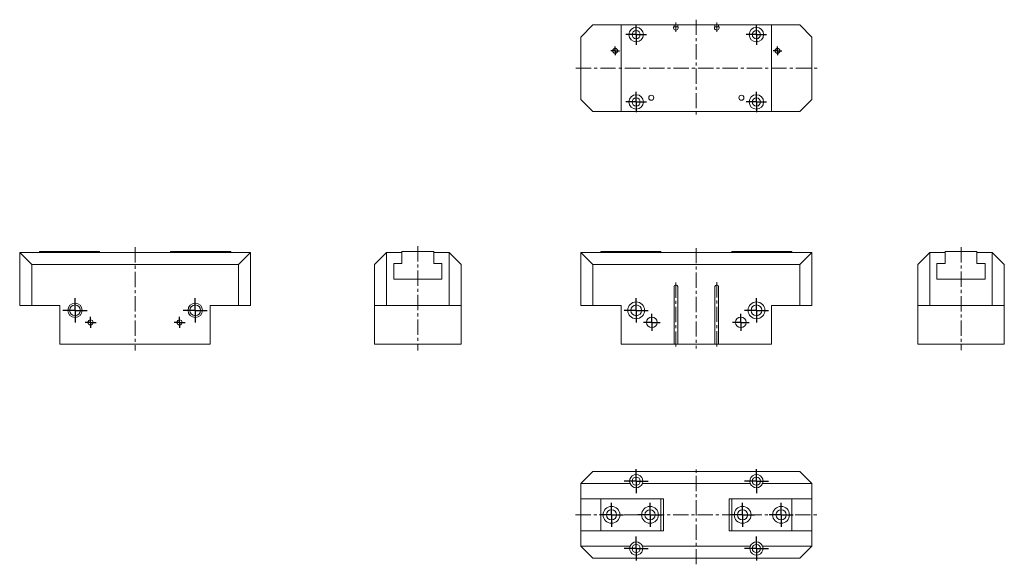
# Model space of a CAD drawing. Header units: millimetres. Extents: x 80 to 899, y 28 to 481.
import ezdxf

# ---------------------------------------------------------------- set-up
doc = ezdxf.new("R2010")
doc.units = ezdxf.units.MM
doc.linetypes.add('CENTERX2', pattern=[20.32, 12.7, -2.54, 2.54, -2.54])
doc.layers.add('FORMAT', color=7, linetype='Continuous')

# ---------------------------------------------------------------- blocks, each defined once
blk = doc.blocks.new('SW_CENTERMARKSYMBOL_0')
at = {"layer": 'FORMAT', "color": 0}
for q in [(0, 10), (-10, 0), (0, -10), (10, 0)]:
    blk.add_line((0, 0), q, dxfattribs=at)
blk = doc.blocks.new('SW_CENTERMARKSYMBOL_1')
at = {"layer": 'FORMAT', "color": 0}
for q in [(0, 10), (-10, 0), (0, -10), (10, 0)]:
    blk.add_line((0, 0), q, dxfattribs=at)
blk = doc.blocks.new('SW_CENTERMARKSYMBOL_2')
at = {"layer": 'FORMAT', "color": 0}
for q in [(-7, 0), (0, 7), (0, -7), (7, 0)]:
    blk.add_line((0, 0), q, dxfattribs=at)
blk = doc.blocks.new('SW_CENTERMARKSYMBOL_3')
at = {"layer": 'FORMAT', "color": 0}
for q in [(-7, 0), (0, 7), (0, -7), (7, 0)]:
    blk.add_line((0, 0), q, dxfattribs=at)
blk = doc.blocks.new('SW_CENTERMARKSYMBOL_4')
at = {"layer": 'FORMAT', "color": 0}
for q in [(0, 8.5), (-8.5, 0), (0, -8.5), (8.5, 0)]:
    blk.add_line((0, 0), q, dxfattribs=at)
blk = doc.blocks.new('SW_CENTERMARKSYMBOL_5')
at = {"layer": 'FORMAT', "color": 0}
for q in [(0, 8.5), (-8.5, 0), (0, -8.5), (8.5, 0)]:
    blk.add_line((0, 0), q, dxfattribs=at)
blk = doc.blocks.new('SW_CENTERMARKSYMBOL_6')
at = {"layer": 'FORMAT', "color": 0}
for q in [(0, 8.5), (-8.5, 0), (0, -8.5), (8.5, 0)]:
    blk.add_line((0, 0), q, dxfattribs=at)
blk = doc.blocks.new('SW_CENTERMARKSYMBOL_7')
at = {"layer": 'FORMAT', "color": 0}
for q in [(0, 8.5), (-8.5, 0), (0, -8.5), (8.5, 0)]:
    blk.add_line((0, 0), q, dxfattribs=at)
blk = doc.blocks.new('SW_CENTERMARKSYMBOL_8')
at = {"layer": 'FORMAT', "color": 0}
for q in [(-3.5, 0), (0, 3.5), (0, -3.5), (3.5, 0)]:
    blk.add_line((0, 0), q, dxfattribs=at)
blk = doc.blocks.new('SW_CENTERMARKSYMBOL_9')
at = {"layer": 'FORMAT', "color": 0}
for q in [(-3.5, 0), (0, 3.5), (0, -3.5), (3.5, 0)]:
    blk.add_line((0, 0), q, dxfattribs=at)
blk = doc.blocks.new('SW_CENTERMARKSYMBOL_10')
at = {"layer": 'FORMAT', "color": 0}
for q in [(0, 10), (-10, 0), (0, -10), (10, 0)]:
    blk.add_line((0, 0), q, dxfattribs=at)
blk = doc.blocks.new('SW_CENTERMARKSYMBOL_11')
at = {"layer": 'FORMAT', "color": 0}
for q in [(0, 10), (-10, 0), (0, -10), (10, 0)]:
    blk.add_line((0, 0), q, dxfattribs=at)
blk = doc.blocks.new('SW_CENTERMARKSYMBOL_12')
at = {"layer": 'FORMAT', "color": 0}
for q in [(0, 10), (-10, 0), (0, -10), (10, 0)]:
    blk.add_line((0, 0), q, dxfattribs=at)
blk = doc.blocks.new('SW_CENTERMARKSYMBOL_13')
at = {"layer": 'FORMAT', "color": 0}
for q in [(0, 10), (-10, 0), (0, -10), (10, 0)]:
    blk.add_line((0, 0), q, dxfattribs=at)
blk = doc.blocks.new('SW_CENTERMARKSYMBOL_14')
at = {"layer": 'FORMAT', "color": 0}
for q in [(0, 10), (-10, 0), (0, -10), (10, 0)]:
    blk.add_line((0, 0), q, dxfattribs=at)
blk = doc.blocks.new('SW_CENTERMARKSYMBOL_15')
at = {"layer": 'FORMAT', "color": 0}
for q in [(0, 10), (-10, 0), (0, -10), (10, 0)]:
    blk.add_line((0, 0), q, dxfattribs=at)
blk = doc.blocks.new('SW_CENTERMARKSYMBOL_16')
at = {"layer": 'FORMAT', "color": 0}
for q in [(0, 10), (-10, 0), (0, -10), (10, 0)]:
    blk.add_line((0, 0), q, dxfattribs=at)
blk = doc.blocks.new('SW_CENTERMARKSYMBOL_17')
at = {"layer": 'FORMAT', "color": 0}
for q in [(0, 10), (-10, 0), (0, -10), (10, 0)]:
    blk.add_line((0, 0), q, dxfattribs=at)
blk = doc.blocks.new('SW_CENTERMARKSYMBOL_18')
at = {"layer": 'FORMAT', "color": 0}
for q in [(0, 10), (-10, 0), (0, -10), (10, 0)]:
    blk.add_line((0, 0), q, dxfattribs=at)
blk = doc.blocks.new('SW_CENTERMARKSYMBOL_19')
at = {"layer": 'FORMAT', "color": 0}
for q in [(0, 10), (-10, 0), (0, -10), (10, 0)]:
    blk.add_line((0, 0), q, dxfattribs=at)
blk = doc.blocks.new('SW_CENTERMARKSYMBOL_20')
at = {"layer": 'FORMAT', "color": 0}
for q in [(-4.5, 0), (0, 4.5), (0, -4.5), (4.5, 0)]:
    blk.add_line((0, 0), q, dxfattribs=at)
blk = doc.blocks.new('SW_CENTERMARKSYMBOL_21')
at = {"layer": 'FORMAT', "color": 0}
for q in [(-4.5, 0), (0, 4.5), (0, -4.5), (4.5, 0)]:
    blk.add_line((0, 0), q, dxfattribs=at)

msp = doc.modelspace()

# ---------------------------------------------------------------- linework, layer by layer
at = {"color": 7, "linetype": 'Continuous', "lineweight": 15}
for p, q in [((556.34, 476.36), (546.34, 466.36)), ((556.34, 476.36), (579.84, 476.36)), ((579.84, 404.36), (579.84, 476.36)), ((579.84, 476.36), (623.84, 476.36)), ((623.84, 474.86), (623.84, 476.36)), ((623.84, 476.36), (625.34, 476.36)), ((625.34, 476.36), (626.84, 476.36)), ((626.84, 476.36), (626.84, 474.86)), ((626.84, 476.36), (657.84, 476.36)), ((657.84, 476.36), (657.84, 474.86)), ((657.84, 476.36), (659.34, 476.36)), ((659.34, 476.36), (660.84, 476.36)), ((660.84, 474.86), (660.84, 476.36)), ((660.84, 476.36), (704.84, 476.36)), ((704.84, 476.36), (704.84, 404.36)), ((704.84, 476.36), (728.34, 476.36)), ((738.34, 466.36), (728.34, 476.36)), ((623.44, 474.86), (623.84, 474.86)), ((623.44, 473.86), (623.44, 474.86)), ((625.34, 474.86), (623.84, 474.86)), ((625.44, 472.06), (625.24, 472.06)), ((626.84, 474.86), (625.34, 474.86)), ((626.84, 474.86), (627.24, 474.86)), ((627.24, 474.86), (627.24, 473.86)), ((657.84, 474.86), (657.44, 474.86)), ((657.44, 474.86), (657.44, 473.86)), ((659.34, 474.86), (657.84, 474.86)), ((659.24, 472.06), (659.44, 472.06)), ((660.84, 474.86), (659.34, 474.86)), ((661.24, 474.86), (660.84, 474.86)), ((661.24, 473.86), (661.24, 474.86)), ((546.34, 414.36), (546.34, 466.36)), ((738.34, 466.36), (738.34, 414.36)), ((546.34, 414.36), (556.34, 404.36)), ((728.34, 404.36), (738.34, 414.36)), ((579.84, 404.36), (556.34, 404.36)), ((579.84, 404.36), (704.84, 404.36)), ((728.34, 404.36), (704.84, 404.36)), ((79.58, 287.07), (89.58, 277.07)), ((79.58, 287.07), (120.45, 287.07)), ((79.58, 243.07), (79.58, 287.07)), ((146.08, 288.07), (96.08, 288.07)), ((96.08, 288.07), (96.08, 287.07)), ((130.7, 287.07), (120.45, 287.07)), ((130.7, 287.07), (220.45, 287.07)), ((146.08, 287.07), (146.08, 288.07)), ((205.08, 288.07), (205.08, 287.07)), ((205.08, 288.07), (255.08, 288.07)), ((230.7, 287.07), (220.45, 287.07)), ((230.7, 287.07), (271.58, 287.07)), ((255.08, 287.07), (255.08, 288.07)), ((271.58, 287.07), (261.58, 277.07)), ((271.58, 287.07), (271.58, 243.07)), ((384.74, 287.07), (374.74, 277.07)), ((384.74, 287.07), (384.74, 243.07)), ((384.74, 287.07), (397.49, 287.07)), ((397.49, 287.07), (397.49, 288.07)), ((397.49, 288.07), (423.99, 288.07)), ((397.49, 287.07), (397.49, 278.07)), ((423.99, 288.07), (423.99, 287.07)), ((423.99, 278.07), (423.99, 287.07)), ((423.99, 287.07), (436.74, 287.07)), ((436.74, 243.07), (436.74, 287.07)), ((436.74, 287.07), (446.74, 277.07)), ((546.34, 243.07), (546.34, 287.07)), ((546.34, 287.07), (556.34, 277.07)), ((546.34, 287.07), (587.21, 287.07)), ((612.84, 288.07), (562.84, 288.07)), ((562.84, 288.07), (562.84, 287.07)), ((597.46, 287.07), (587.21, 287.07)), ((597.46, 287.07), (687.21, 287.07)), ((612.84, 287.07), (612.84, 288.07)), ((671.84, 288.07), (671.84, 287.07)), ((671.84, 288.07), (721.84, 288.07)), ((697.46, 287.07), (687.21, 287.07)), ((697.46, 287.07), (738.34, 287.07)), ((721.84, 287.07), (721.84, 288.07)), ((738.34, 287.07), (728.34, 277.07)), ((738.34, 287.07), (738.34, 243.07)), ((836.51, 287.07), (826.51, 277.07)), ((836.51, 287.07), (836.51, 243.07)), ((849.26, 287.07), (836.51, 287.07)), ((849.26, 287.07), (849.26, 288.07)), ((849.26, 288.07), (875.76, 288.07)), ((849.26, 278.07), (849.26, 287.07)), ((875.76, 288.07), (875.76, 287.07)), ((888.51, 287.07), (875.76, 287.07)), ((875.76, 287.07), (875.76, 278.07)), ((888.51, 243.07), (888.51, 287.07)), ((888.51, 287.07), (898.51, 277.07)), ((261.58, 277.07), (89.58, 277.07)), ((89.58, 277.07), (89.58, 243.07)), ((261.58, 243.07), (261.58, 277.07)), ((374.74, 243.07), (374.74, 277.07)), ((397.49, 278.07), (390.74, 278.07)), ((390.74, 278.07), (390.74, 265.07)), ((430.74, 278.07), (423.99, 278.07)), ((430.74, 265.07), (430.74, 278.07)), ((446.74, 277.07), (446.74, 243.07)), ((556.34, 277.07), (556.34, 243.07)), ((728.34, 277.07), (556.34, 277.07)), ((728.34, 243.07), (728.34, 277.07)), ((826.51, 243.07), (826.51, 277.07)), ((842.51, 278.07), (849.26, 278.07)), ((842.51, 265.07), (842.51, 278.07)), ((875.76, 278.07), (882.51, 278.07)), ((882.51, 278.07), (882.51, 265.07)), ((898.51, 277.07), (898.51, 243.07)), ((390.74, 265.07), (430.74, 265.07)), ((882.51, 265.07), (842.51, 265.07)), ((623.84, 258.77), (623.84, 211.07)), ((626.84, 258.77), (626.84, 211.07)), ((657.84, 258.77), (657.84, 211.07)), ((660.84, 258.77), (660.84, 211.07)), ((89.58, 243.07), (79.58, 243.07)), ((89.58, 243.07), (113.08, 243.07)), ((113.08, 243.07), (113.08, 211.07)), ((238.08, 243.07), (238.08, 211.07)), ((238.08, 243.07), (261.58, 243.07)), ((271.58, 243.07), (261.58, 243.07)), ((384.74, 243.07), (374.74, 243.07)), ((374.74, 243.07), (374.74, 211.07)), ((384.74, 243.07), (436.74, 243.07)), ((446.74, 243.07), (436.74, 243.07)), ((446.74, 243.07), (446.74, 211.07)), ((556.34, 243.07), (546.34, 243.07)), ((556.34, 243.07), (579.84, 243.07)), ((579.84, 243.07), (579.84, 211.07)), ((704.84, 243.07), (728.34, 243.07)), ((704.84, 243.07), (704.84, 211.07)), ((738.34, 243.07), (728.34, 243.07)), ((836.51, 243.07), (826.51, 243.07)), ((826.51, 243.07), (826.51, 211.07)), ((836.51, 243.07), (888.51, 243.07)), ((898.51, 243.07), (888.51, 243.07)), ((898.51, 243.07), (898.51, 211.07)), ((238.08, 211.07), (113.08, 211.07)), ((374.74, 211.07), (446.74, 211.07)), ((579.84, 211.07), (623.84, 211.07)), ((625.24, 211.07), (623.84, 211.07)), ((625.44, 211.07), (625.24, 211.07)), ((626.84, 211.07), (625.44, 211.07)), ((626.84, 211.07), (657.84, 211.07)), ((657.84, 211.07), (659.24, 211.07)), ((659.24, 211.07), (659.44, 211.07)), ((659.44, 211.07), (660.84, 211.07)), ((660.84, 211.07), (704.84, 211.07)), ((826.51, 211.07), (898.51, 211.07)), ((546.34, 95.05), (556.34, 105.05)), ((556.34, 105.05), (728.34, 105.05)), ((738.34, 95.05), (728.34, 105.05)), ((587.21, 95.05), (546.34, 95.05)), ((546.34, 82.3), (546.34, 95.05)), ((687.21, 95.05), (597.46, 95.05)), ((738.34, 95.05), (697.46, 95.05)), ((738.34, 82.3), (738.34, 95.05)), ((546.34, 82.3), (562.84, 82.3)), ((546.34, 55.8), (546.34, 82.3)), ((612.84, 82.3), (562.84, 82.3)), ((562.84, 82.3), (562.84, 55.8)), ((612.84, 82.3), (612.84, 55.8)), ((612.84, 82.3), (615.04, 82.3)), ((615.04, 82.3), (615.04, 55.8)), ((669.64, 82.3), (671.84, 82.3)), ((669.64, 55.8), (669.64, 82.3)), ((671.84, 82.3), (721.84, 82.3)), ((671.84, 55.8), (671.84, 82.3)), ((721.84, 55.8), (721.84, 82.3)), ((721.84, 82.3), (738.34, 82.3)), ((738.34, 55.8), (738.34, 82.3)), ((546.34, 43.05), (546.34, 55.8)), ((546.34, 55.8), (562.84, 55.8)), ((612.84, 55.8), (562.84, 55.8)), ((612.84, 55.8), (615.04, 55.8)), ((669.64, 55.8), (671.84, 55.8)), ((671.84, 55.8), (721.84, 55.8)), ((721.84, 55.8), (738.34, 55.8)), ((738.34, 43.05), (738.34, 55.8)), ((546.34, 43.05), (587.21, 43.05)), ((546.34, 43.05), (556.34, 33.05)), ((597.46, 43.05), (687.21, 43.05)), ((697.46, 43.05), (738.34, 43.05)), ((738.34, 43.05), (728.34, 33.05)), ((728.34, 33.05), (556.34, 33.05))]:
    msp.add_line(p, q, dxfattribs=at)
for centre, radius in [((592.34, 468.36), 6), ((592.34, 468.36), 3.4), ((692.34, 468.36), 6), ((692.34, 468.36), 3.4), ((574.84, 454.86), 2), ((709.84, 454.86), 2), ((592.34, 412.36), 6), ((604.84, 415.86), 2.1), ((679.84, 415.86), 2.1), ((692.34, 412.36), 6), ((592.34, 412.36), 3.4), ((692.34, 412.36), 3.4), ((592.34, 239.07), 7), ((692.34, 239.07), 7), ((125.58, 239.07), 6), ((125.58, 239.07), 4.5), ((225.58, 239.07), 6), ((225.58, 239.07), 4.5), ((592.34, 239.07), 4.5), ((692.34, 239.07), 4.5), ((138.58, 229.07), 2.1), ((212.58, 229.07), 2.1), ((605.34, 229.07), 4.4), ((679.34, 229.07), 4.4), ((592.34, 97.05), 3.4), ((692.34, 97.05), 3.4), ((571.84, 69.05), 7), ((603.84, 69.05), 7), ((680.84, 69.05), 7), ((712.84, 69.05), 7), ((571.84, 69.05), 4.25), ((603.84, 69.05), 4.25), ((680.84, 69.05), 4.25), ((712.84, 69.05), 4.25), ((592.34, 41.05), 3.4), ((692.34, 41.05), 3.4)]:
    msp.add_circle(centre, radius, dxfattribs=at)
for centre, radius, start, end in [((625.24, 473.86), 1.8, 180, 270), ((625.44, 473.86), 1.8, 270, 0), ((659.24, 473.86), 1.8, 180, 270), ((659.44, 473.86), 1.8, 270, 0), ((625.34, 258.77), 1.5, 90, 180), ((625.34, 258.77), 1.5, 0, 90), ((659.34, 258.77), 1.5, 90, 180), ((659.34, 258.77), 1.5, 0, 90), ((592.34, 97.05), 5.5, 338.67631, 201.32369), ((692.34, 97.05), 5.5, 338.67631, 201.32369), ((592.34, 97.05), 5.5, 201.32369, 338.67631), ((692.34, 97.05), 5.5, 201.32369, 338.67631), ((592.34, 41.05), 5.5, 158.67631, 21.32369), ((592.34, 41.05), 5.5, 21.32369, 158.67631), ((692.34, 41.05), 5.5, 158.67631, 21.32369), ((692.34, 41.05), 5.5, 21.32369, 158.67631)]:
    msp.add_arc(centre, radius, start, end, dxfattribs=at)
at = {"layer": 'FORMAT', "color": 7, "linetype": 'CENTERX2', "lineweight": 0}
for p, q in [((625.34, 478.36), (625.34, 470.74)), ((642.34, 480.77), (642.34, 400.52)), ((659.34, 470.55), (659.34, 478.36)), ((542.21, 440.36), (743.15, 440.36)), ((175.58, 291.5), (175.58, 205.68)), ((410.74, 292.48), (410.74, 205.68)), ((642.34, 290.88), (642.34, 207.37)), ((862.51, 291.58), (862.51, 205.93)), ((625.34, 262.23), (625.34, 209.07)), ((659.34, 262.41), (659.34, 209.07)), ((642.34, 27.88), (642.34, 109.33)), ((541.81, 69.05), (743.32, 69.05))]:
    msp.add_line(p, q, dxfattribs=at)

# ---------------------------------------------------------------- block references
at = {"layer": 'FORMAT', "color": 7}
for name, p in [('SW_CENTERMARKSYMBOL_4', (592.34, 468.36)), ('SW_CENTERMARKSYMBOL_5', (692.34, 468.36)), ('SW_CENTERMARKSYMBOL_8', (574.84, 454.86)), ('SW_CENTERMARKSYMBOL_9', (709.84, 454.86)), ('SW_CENTERMARKSYMBOL_6', (592.34, 412.36)), ('SW_CENTERMARKSYMBOL_7', (692.34, 412.36)), ('SW_CENTERMARKSYMBOL_18', (125.58, 239.07)), ('SW_CENTERMARKSYMBOL_19', (225.58, 239.07)), ('SW_CENTERMARKSYMBOL_0', (592.34, 239.07)), ('SW_CENTERMARKSYMBOL_1', (692.34, 239.07)), ('SW_CENTERMARKSYMBOL_20', (138.58, 229.07)), ('SW_CENTERMARKSYMBOL_21', (212.58, 229.07)), ('SW_CENTERMARKSYMBOL_2', (605.34, 229.07)), ('SW_CENTERMARKSYMBOL_3', (679.34, 229.07)), ('SW_CENTERMARKSYMBOL_10', (592.34, 97.05)), ('SW_CENTERMARKSYMBOL_11', (692.34, 97.05)), ('SW_CENTERMARKSYMBOL_14', (571.84, 69.05)), ('SW_CENTERMARKSYMBOL_15', (603.84, 69.05)), ('SW_CENTERMARKSYMBOL_16', (680.84, 69.05)), ('SW_CENTERMARKSYMBOL_17', (712.84, 69.05)), ('SW_CENTERMARKSYMBOL_12', (592.34, 41.05)), ('SW_CENTERMARKSYMBOL_13', (692.34, 41.05))]:
    msp.add_blockref(name, p, dxfattribs=at)

doc.saveas('drawing.dxf')
